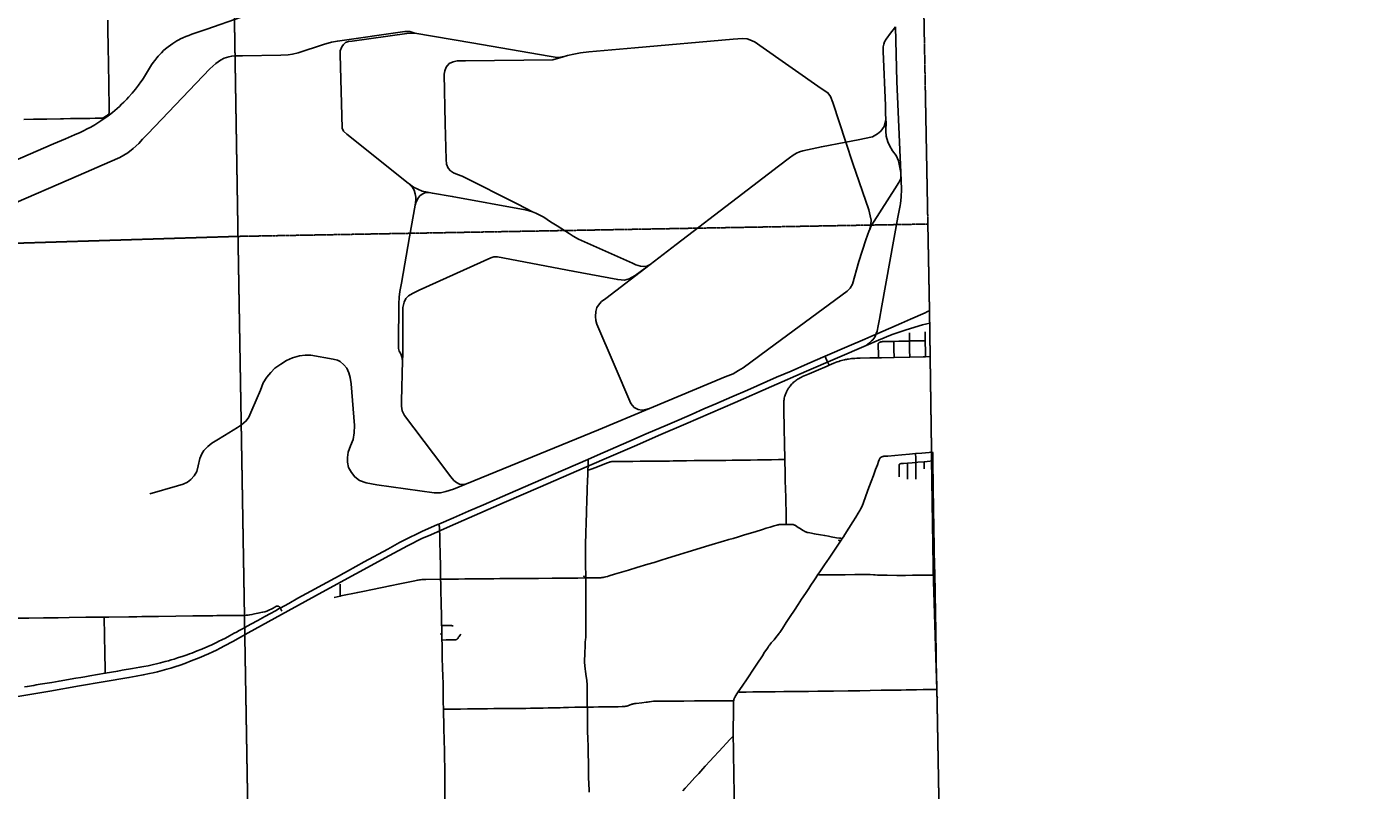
# Model space of a CAD drawing. Header units: feet. Extents: x 2113747 to 2516209, y 960708 to 1356798.
# Tile 84 of 92: x 2346170 to 2397738, y 1148475 to 1177717. Entities that reach past the tile are written whole.
import ezdxf

# ---------------------------------------------------------------- set-up
doc = ezdxf.new("R2010")
doc.units = ezdxf.units.FT
doc.header["$LTSCALE"] = 20
doc.header["$MEASUREMENT"] = 0
doc.linetypes.add('OhDOT_USTN3', pattern=[0.22, 0.165, -0.055])
doc.linetypes.add('rr2', pattern=[0])
for name, color, linetype in [('GM_X_Adjacent_County', 251, 'OhDOT_USTN3'), ('GM_X_County', 251, 'OhDOT_USTN3'), ('GM_X_County_Road', 3, 'Continuous'), ('GM_X_Rail_Line', 251, 'rr2'), ('GM_X_State_Location', 251, 'Continuous'), ('GM_X_State_Route', 1, 'Continuous'), ('GM_X_Township', 251, 'OhDOT_USTN3'), ('GM_X_Township_Road', 4, 'Continuous'), ('GM_X_Township_Subdivision', 4, 'Continuous'), ('GM_X_Unincorporated_Location', 2, 'Continuous')]:
    doc.layers.add(name, color=color, linetype=linetype)
doc.styles.add('Styledgn030', font='dgn030.shx')

msp = doc.modelspace()

# ---------------------------------------------------------------- linework, layer by layer
at = {"layer": 'GM_X_Adjacent_County', "flags": 128}
msp.add_lwpolyline([(2484046, 1279851), (2487984, 1279948), (2488245, 1279956), (2489951, 1280020), (2497406, 1280301), (2508226, 1280716), (2508400, 1280722), (2511362, 1280834), (2511402, 1278992), (2511651, 1267387), (2511802, 1260388), (2511853, 1258032), (2511912, 1255330), (2511951, 1253456), (2512010, 1250592), (2512101, 1246172), (2512230, 1239911), (2512292, 1236891), (2512353, 1234371), (2512465, 1230387), (2512571, 1226651), (2512594, 1225202), (2512630, 1223723), (2512651, 1222857), (2512655, 1222660), (2512653, 1222387), (2512690, 1221236), (2512712, 1220325), (2512903, 1212315), (2513077, 1204484), (2513180, 1199820), (2513219, 1198046), (2513416, 1189169), (2513462, 1187239), (2513501, 1185556), (2513514, 1184984), (2513530, 1184327), (2513546, 1183622), (2513555, 1183225), (2513567, 1182726), (2513578, 1182260), (2513588, 1181821), (2513593, 1181627), (2513617, 1180939), (2513628, 1180521), (2513670, 1179740), (2513676, 1179494), (2513699, 1179041), (2513739, 1174780), (2513796, 1172613), (2513885, 1169327), (2513930, 1167379), (2513942, 1166454), (2513947, 1166127), (2513953, 1165987), (2514002, 1164246), (2514041, 1162151), (2514063, 1161131), (2514138, 1157427), (2514238, 1151848), (2514283, 1149331), (2514318, 1147339), (2510324, 1147267), (2506689, 1147200), (2506258, 1147195), (2500522, 1147082), (2496768, 1147012), (2496130, 1147000), (2495470, 1146984), (2492871, 1146938), (2489784, 1146884), (2488775, 1146866), (2487813, 1146848), (2487526, 1146842), (2486294, 1146820), (2485346, 1146802), (2481592, 1146776), (2481240, 1146773), (2480562, 1146753), (2479591, 1146751), (2479217, 1146735), (2477862, 1146726), (2477431, 1146718), (2477075, 1146717), (2476719, 1146718), (2475598, 1146706), (2475461, 1146714), (2474029, 1146683), (2472669, 1146652), (2471852, 1146646), (2471569, 1146639), (2471535, 1146638), (2471501, 1146638), (2471224, 1146630), (2470854, 1146632), (2470658, 1146630), (2470516, 1146626), (2469250, 1146608), (2468903, 1146602), (2468501, 1146594), (2461815, 1146508), (2461446, 1146481), (2459610, 1146457), (2456023, 1146410), (2454902, 1146395), (2454737, 1146393), (2454401, 1146388), (2454115, 1146384), (2453860, 1146380), (2452179, 1146359), (2450952, 1146363), (2450451, 1146366), (2450051, 1146346), (2449776, 1146343), (2449101, 1146335), (2445581, 1146287), (2444666, 1146263), (2444274, 1146267), (2443037, 1146236), (2442911, 1146233), (2439879, 1146170), (2434890, 1146115), (2433884, 1146098), (2431940, 1146079), (2431501, 1146076), (2430211, 1146047), (2421201, 1145935), (2418971, 1145882), (2418652, 1145879), (2418494, 1145897), (2413179, 1145801), (2412897, 1145794), (2407758, 1145683), (2403523, 1145588), (2398484, 1145471), (2393911, 1145372), (2391157, 1145315), (2390674, 1145305), (2390179, 1145300), (2388382, 1145259), (2383055, 1145188), (2382496, 1145180), (2381158, 1145150), (2381034, 1152023), (2381026, 1152330), (2380892, 1156694), (2380878, 1157552), (2380824, 1161039), (2380824, 1161382), (2380771, 1165044), (2380746, 1166807), (2380682, 1170163), (2380463, 1181823), (2380419, 1184193), (2380412, 1186569), (2380359, 1187412), (2380181, 1194352), (2380179, 1195356), (2380022, 1202249), (2380003, 1203413), (2380014, 1209139), (2379833, 1216178), (2379742, 1219374), (2379735, 1219826), (2379690, 1223029), (2379605, 1226364), (2379498, 1231510), (2379428, 1236058), (2379404, 1237933), (2379296, 1246319), (2379253, 1249553), (2379228, 1251500), (2378972, 1263471), (2378866, 1269735), (2378873, 1270911), (2378754, 1276290), (2378707, 1279034), (2386863, 1279126), (2391602, 1279179), (2395356, 1279222), (2405728, 1279339), (2405824, 1279340), (2411190, 1279400), (2413131, 1279426), (2415745, 1279455), (2423663, 1279533), (2431554, 1279611), (2434345, 1279639), (2436880, 1279651), (2440308, 1279667), (2444698, 1279689), (2448154, 1279679), (2451685, 1279695), (2455533, 1279713), (2458209, 1279725), (2458287, 1279726), (2465937, 1279754), (2471340, 1279774), (2476122, 1279790), (2478782, 1279799), (2482992, 1279825), (2484046, 1279851)], dxfattribs=at)
at = {"layer": 'GM_X_County', "flags": 128}
msp.add_lwpolyline([(2353397, 1222451), (2356858, 1222526), (2358764, 1222568), (2364180, 1222723), (2365829, 1222755), (2369645, 1222836), (2372194, 1222881), (2374472, 1222924), (2379690, 1223029), (2379735, 1219826), (2379742, 1219374), (2379833, 1216178), (2380014, 1209139), (2380003, 1203413), (2380022, 1202249), (2380179, 1195356), (2380181, 1194352), (2380359, 1187412), (2380412, 1186569), (2380419, 1184193), (2380463, 1181823), (2380682, 1170163), (2380746, 1166807), (2380771, 1165044), (2380824, 1161382), (2380824, 1161039), (2380878, 1157552), (2380892, 1156694), (2381026, 1152330), (2381034, 1152023), (2381158, 1145150), (2381235, 1140057), (2381269, 1137568), (2381334, 1132856), (2381336, 1132676), (2381343, 1132210), (2381380, 1130882), (2381388, 1130504), (2381409, 1129491), (2381422, 1128859), (2381524, 1123853), (2381544, 1122872), (2381624, 1118858), (2381679, 1116097), (2382044, 1104151), (2382074, 1096083), (2382125, 1091787), (2380307, 1091766), (2379221, 1091753), (2378988, 1091751), (2374063, 1091696), (2368829, 1091637), (2365146, 1091594), (2364291, 1091584), (2363494, 1091575), (2360811, 1091544), (2360599, 1091542), (2358848, 1091522), (2355371, 1091477), (2352195, 1091435), (2348514, 1091386), (2345661, 1091348), (2342697, 1091308), (2341799, 1091296), (2335157, 1091206), (2333216, 1091180), (2331837, 1091161), (2328725, 1091118), (2328615, 1091117), (2326938, 1091094), (2326732, 1091091), (2324108, 1091056), (2318107, 1090974), (2313863, 1090917), (2307056, 1090903), (2301402, 1090840), (2299895, 1090831), (2299145, 1090827), (2298147, 1090820), (2294565, 1090800), (2294190, 1090795), (2291695, 1090779), (2287536, 1090733), (2283974, 1090692), (2281184, 1090660), (2280571, 1090646), (2279737, 1090638), (2276111, 1090564), (2275965, 1090561), (2275354, 1090544), (2275300, 1090545), (2274067, 1090515), (2274049, 1092053), (2274045, 1093010), (2274019, 1094549), (2274003, 1096382), (2273944, 1101977), (2273923, 1103969), (2273928, 1105260), (2273895, 1107881), (2273890, 1108659), (2273892, 1109492), (2273890, 1109708), (2273889, 1109866), (2273885, 1110318), (2273884, 1110420), (2273881, 1110748), (2273878, 1111173), (2273872, 1111794), (2273868, 1112294), (2273861, 1113069), (2273860, 1113281), (2273857, 1113575), (2273857, 1113636), (2273852, 1114201), (2273851, 1114281), (2273848, 1114656), (2273845, 1115019), (2273878, 1116829), (2273877, 1118817), (2273859, 1119170), (2273866, 1121327), (2273809, 1124393), (2273800, 1125028), (2273794, 1125938), (2273794, 1126045), (2273791, 1126395), (2273784, 1127599), (2273782, 1127896), (2273782, 1128013), (2273776, 1128908), (2273762, 1131307), (2273735, 1134958), (2273727, 1137672), (2273708, 1143906), (2273707, 1144117), (2273652, 1147706), (2273648, 1148193), (2273645, 1148717), (2273636, 1149823), (2273632, 1150488), (2273596, 1155295), (2273585, 1158808), (2273560, 1160546), (2273539, 1163372), (2273486, 1167056), (2273465, 1168621), (2273462, 1168895), (2273426, 1173044), (2273428, 1173104), (2273415, 1174720), (2273392, 1176176), (2273394, 1176620), (2273384, 1177023), (2273358, 1177776), (2273351, 1179125), (2273359, 1179654), (2273321, 1182083), (2273216, 1187364), (2273164, 1190519), (2273176, 1191453), (2273228, 1192712), (2273152, 1195400), (2273193, 1198453), (2273071, 1206556), (2272991, 1215563), (2272975, 1216501), (2272977, 1217406), (2272968, 1218487), (2272962, 1219225), (2272959, 1219527), (2272955, 1219996), (2272952, 1220381), (2272949, 1220734), (2272946, 1221095), (2272941, 1221646), (2274226, 1221624), (2276584, 1221584), (2279436, 1221567), (2287284, 1221586), (2287634, 1221587), (2288155, 1221588), (2289133, 1221589), (2291838, 1221592), (2294724, 1221588), (2295595, 1221591), (2298613, 1221605), (2299175, 1221609), (2303374, 1221676), (2308426, 1221766), (2313088, 1221841), (2315600, 1221874), (2319071, 1221920), (2326584, 1222061), (2327982, 1222076), (2333341, 1222133), (2335682, 1222157), (2338510, 1222201), (2341239, 1222245), (2343737, 1222286), (2344324, 1222288), (2349300, 1222361), (2350843, 1222395), (2353397, 1222451)], dxfattribs=at)
at = {"layer": 'GM_X_County_Road', "flags": 128}
for points in [[(2376897, 1164751), (2376874, 1164803), (2376815, 1164936), (2376776, 1165026), (2376749, 1165088), (2376745, 1165096)], [(2376897, 1164751), (2377085, 1164832), (2377211, 1164881), (2377269, 1164901), (2377329, 1164920), (2377371, 1164932), (2377423, 1164946), (2377483, 1164960), (2377526, 1164970), (2377563, 1164978), (2377600, 1164984), (2377640, 1164990), (2377705, 1165000), (2377754, 1165006), (2377820, 1165012), (2377890, 1165017), (2377958, 1165020), (2378089, 1165023), (2378455, 1165033), (2378791, 1165040)], [(2378791, 1165040), (2378904, 1165043), (2379381, 1165052), (2379388, 1165052)], [(2379388, 1165052), (2379988, 1165066)], [(2379988, 1165066), (2380507, 1165078), (2380586, 1165080)], [(2380586, 1165080), (2380771, 1165084)], [(2375202, 1161146), (2375199, 1161270), (2375191, 1161637), (2375185, 1161910), (2375181, 1162159), (2375176, 1162355), (2375172, 1162566), (2375168, 1162813), (2375164, 1162948), (2375161, 1163256), (2375162, 1163308), (2375166, 1163368), (2375169, 1163403), (2375173, 1163433), (2375178, 1163461), (2375184, 1163491), (2375196, 1163537), (2375206, 1163574), (2375217, 1163608), (2375229, 1163642), (2375242, 1163673), (2375253, 1163700), (2375267, 1163728), (2375281, 1163758), (2375292, 1163780), (2375306, 1163807), (2375319, 1163830), (2375331, 1163850), (2375348, 1163878), (2375365, 1163903), (2375384, 1163930), (2375402, 1163954), (2375428, 1163987), (2375461, 1164024), (2375491, 1164055), (2375526, 1164088), (2375558, 1164117), (2375595, 1164149), (2375626, 1164171), (2375659, 1164195), (2375688, 1164215), (2375723, 1164235), (2375747, 1164249), (2375771, 1164262), (2375811, 1164283), (2375846, 1164300), (2375882, 1164316), (2376134, 1164423), (2376398, 1164536), (2376824, 1164719), (2376848, 1164730)], [(2376848, 1164730), (2376897, 1164751)], [(2377400, 1158113), (2377445, 1158181), (2377498, 1158262), (2377810, 1158759), (2377920, 1158930), (2378012, 1159085), (2378075, 1159189), (2378101, 1159233), (2378125, 1159278), (2378144, 1159317), (2378162, 1159359), (2378282, 1159678), (2378389, 1159969), (2378449, 1160131), (2378510, 1160297), (2378596, 1160531), (2378679, 1160752), (2378747, 1160939), (2378795, 1161070), (2378817, 1161127), (2378824, 1161144), (2378830, 1161158), (2378835, 1161169), (2378844, 1161186), (2378857, 1161201), (2378869, 1161212), (2378881, 1161223), (2378897, 1161234), (2378915, 1161244), (2378930, 1161249), (2378951, 1161255), (2378975, 1161260), (2379001, 1161263), (2379152, 1161275), (2379415, 1161297), (2379690, 1161321), (2379977, 1161346), (2380214, 1161366)], [(2380214, 1161366), (2380226, 1161367), (2380453, 1161389), (2380728, 1161415), (2380779, 1161418), (2380818, 1161421), (2380845, 1161422), (2380866, 1161423)], [(2375258, 1158656), (2375258, 1158666), (2375256, 1158800), (2375254, 1158957), (2375251, 1159216), (2375245, 1159442), (2375238, 1159698), (2375230, 1160010), (2375222, 1160341), (2375211, 1160735), (2375205, 1160998), (2375202, 1161146)], [(2362016, 1156550), (2362013, 1156716), (2362007, 1157019), (2361994, 1157567), (2361994, 1157655), (2361989, 1157865), (2361983, 1158200), (2361975, 1158442), (2361969, 1158567), (2361967, 1158588), (2361964, 1158611), (2361955, 1158644), (2361947, 1158665)], [(2367575, 1156602), (2367982, 1156604), (2368109, 1156607), (2368150, 1156610), (2368194, 1156614), (2368239, 1156621), (2368288, 1156631), (2368340, 1156644), (2368405, 1156662), (2368470, 1156681), (2368681, 1156744), (2369221, 1156906), (2369536, 1156999), (2369953, 1157125), (2370199, 1157198), (2370466, 1157279), (2370710, 1157355), (2371165, 1157495), (2371504, 1157598), (2372298, 1157840), (2372898, 1158022), (2372985, 1158049), (2373059, 1158071), (2373221, 1158119), (2373430, 1158181), (2373663, 1158249), (2374072, 1158375), (2374353, 1158460), (2374493, 1158504), (2374646, 1158551), (2374796, 1158598), (2374903, 1158631), (2374931, 1158638), (2374959, 1158644), (2374987, 1158649), (2375022, 1158652), (2375039, 1158653), (2375058, 1158653), (2375258, 1158656)], [(2375258, 1158656), (2375275, 1158657), (2375418, 1158657), (2375448, 1158657), (2375474, 1158656), (2375500, 1158652), (2375525, 1158646), (2375547, 1158639), (2375565, 1158631), (2375587, 1158620), (2375609, 1158608), (2375715, 1158542), (2375786, 1158495), (2375874, 1158439), (2375928, 1158408), (2375966, 1158388), (2375995, 1158373), (2376012, 1158365), (2376034, 1158358), (2376063, 1158349), (2376091, 1158342), (2376228, 1158316), (2376330, 1158298), (2376566, 1158256), (2376731, 1158226), (2376872, 1158203), (2376982, 1158183), (2377186, 1158146), (2377295, 1158129), (2377346, 1158121), (2377400, 1158113)], [(2376473, 1156739), (2376539, 1156841), (2376619, 1156954), (2376728, 1157107), (2376900, 1157359), (2377003, 1157514), (2377310, 1157968), (2377359, 1158045), (2377400, 1158113)], [(2373418, 1152237), (2373482, 1152332), (2373596, 1152497), (2373737, 1152702), (2373809, 1152816), (2373979, 1153073), (2374131, 1153303), (2374343, 1153622), (2374430, 1153756), (2374510, 1153876), (2374538, 1153916), (2374559, 1153947), (2374596, 1154000), (2374621, 1154032), (2374652, 1154073), (2374683, 1154111), (2374721, 1154155), (2374791, 1154238), (2374860, 1154320), (2374965, 1154455), (2374988, 1154485), (2375011, 1154519), (2375110, 1154669), (2375255, 1154893), (2375405, 1155120), (2375570, 1155367), (2375713, 1155586), (2375848, 1155785), (2375992, 1156003), (2376123, 1156204), (2376204, 1156327), (2376312, 1156492), (2376394, 1156613), (2376473, 1156739)], [(2359035, 1156085), (2359411, 1156161), (2360082, 1156301), (2360452, 1156377), (2361030, 1156497), (2361126, 1156517), (2361158, 1156522), (2361207, 1156530), (2361248, 1156535), (2361300, 1156540), (2361351, 1156542), (2361447, 1156545), (2362016, 1156550)], [(2362016, 1156550), (2362115, 1156551), (2362330, 1156555), (2362707, 1156562), (2362944, 1156566), (2363419, 1156570), (2363698, 1156572), (2364060, 1156574), (2364286, 1156576), (2364852, 1156577), (2365266, 1156582), (2365534, 1156583), (2365761, 1156585), (2366285, 1156590), (2366512, 1156592), (2366725, 1156594), (2367273, 1156598), (2367535, 1156602), (2367575, 1156602)], [(2362057, 1154785), (2362051, 1154936), (2362046, 1155257), (2362040, 1155526), (2362034, 1155769), (2362030, 1155994), (2362022, 1156385), (2362016, 1156550)], [(2357935, 1155860), (2358059, 1155885), (2358166, 1155906)], [(2358166, 1155906), (2358192, 1155912), (2358841, 1156046), (2359035, 1156085)], [(2349130, 1155102), (2349189, 1155102), (2349304, 1155102), (2350078, 1155113), (2350383, 1155119), (2350570, 1155120), (2351216, 1155127), (2351870, 1155140), (2352524, 1155149), (2352884, 1155152), (2353293, 1155157), (2353451, 1155158), (2353667, 1155159), (2353804, 1155159), (2353968, 1155162), (2354427, 1155166), (2354504, 1155167)], [(2354504, 1155167), (2354515, 1155168), (2354567, 1155171), (2354604, 1155173), (2354642, 1155178), (2354701, 1155186), (2354788, 1155202), (2354887, 1155222), (2355016, 1155249), (2355198, 1155289), (2355278, 1155308), (2355325, 1155321), (2355365, 1155335), (2355408, 1155352), (2355468, 1155378), (2355529, 1155409), (2355578, 1155435), (2355661, 1155482), (2355705, 1155505), (2355729, 1155516), (2355749, 1155523), (2355762, 1155525), (2355783, 1155525), (2355796, 1155523), (2355809, 1155519), (2355822, 1155512), (2355836, 1155502), (2355846, 1155493), (2355854, 1155482), (2355869, 1155456), (2355874, 1155448)], [(2355874, 1155448), (2355882, 1155433), (2355936, 1155330)], [(2343310, 1155039), (2343510, 1155040), (2343664, 1155041), (2343867, 1155043), (2344829, 1155053), (2345390, 1155059), (2345518, 1155061), (2345649, 1155061), (2346237, 1155066), (2346811, 1155071), (2347365, 1155079), (2347789, 1155083), (2348425, 1155094), (2349130, 1155102)], [(2349171, 1152950), (2349169, 1153012), (2349166, 1153121), (2349162, 1153334), (2349159, 1153481), (2349154, 1153730), (2349150, 1153967), (2349146, 1154141), (2349139, 1154570), (2349133, 1154918), (2349131, 1155062), (2349130, 1155102)], [(2362066, 1154225), (2362062, 1154529), (2362058, 1154754), (2362057, 1154785)], [(2362128, 1151572), (2362124, 1151657), (2362121, 1151777), (2362118, 1151900), (2362117, 1152080), (2362114, 1152323), (2362109, 1152549), (2362100, 1152847), (2362091, 1153148), (2362085, 1153282), (2362083, 1153416), (2362078, 1153643), (2362075, 1153800), (2362073, 1153937), (2362071, 1154083), (2362066, 1154225)], [(2373244, 1151894), (2373250, 1151924), (2373254, 1151946), (2373262, 1151973), (2373268, 1151986), (2373275, 1152005), (2373283, 1152023), (2373295, 1152046), (2373304, 1152062), (2373330, 1152104), (2373369, 1152164), (2373418, 1152237)], [(2362174, 1149355), (2362167, 1149683), (2362162, 1149899), (2362150, 1150466), (2362145, 1150768), (2362144, 1151011), (2362133, 1151434), (2362128, 1151572)], [(2373229, 1150534), (2373229, 1150663), (2373227, 1150909), (2373229, 1151024), (2373231, 1151221), (2373233, 1151404), (2373236, 1151670), (2373238, 1151815), (2373240, 1151849), (2373242, 1151878), (2373244, 1151894)], [(2371291, 1148448), (2371389, 1148554), (2371553, 1148732), (2371758, 1148955), (2371903, 1149115), (2372058, 1149284), (2372153, 1149388), (2372339, 1149595), (2372466, 1149732), (2372686, 1149966), (2372814, 1150103), (2372979, 1150280), (2373089, 1150397), (2373172, 1150490), (2373182, 1150500), (2373195, 1150514), (2373205, 1150521), (2373215, 1150527), (2373229, 1150534)], [(2373363, 1144975), (2373363, 1144983), (2373361, 1145041), (2373356, 1145217), (2373349, 1145441), (2373340, 1145671), (2373336, 1145791), (2373332, 1145914), (2373328, 1146076), (2373314, 1146469), (2373304, 1146740), (2373296, 1147029), (2373286, 1147388), (2373279, 1147601), (2373274, 1147814), (2373267, 1148126), (2373259, 1148503), (2373253, 1148900), (2373247, 1149334), (2373241, 1149616), (2373232, 1150197), (2373230, 1150400), (2373229, 1150534)], [(2362229, 1144770), (2362229, 1144788), (2362229, 1144868), (2362223, 1145193), (2362218, 1145476), (2362211, 1145974), (2362206, 1146411), (2362204, 1146690), (2362201, 1147021), (2362199, 1147444), (2362197, 1147681), (2362193, 1147953), (2362185, 1148324), (2362181, 1148613), (2362178, 1148928), (2362174, 1149322), (2362174, 1149355)]]:
    msp.add_lwpolyline(points, dxfattribs=at)
at = {"layer": 'GM_X_Rail_Line', "flags": 128}
for points in [[(2337528, 1168975), (2337679, 1169065), (2337811, 1169141), (2337899, 1169189), (2338002, 1169243), (2338107, 1169294), (2338233, 1169353), (2338614, 1169521), (2338995, 1169684), (2339485, 1169896), (2340679, 1170415), (2341128, 1170609), (2341626, 1170824), (2342369, 1171147), (2343451, 1171616), (2345930, 1172690), (2347189, 1173234), (2347647, 1173434), (2347994, 1173583), (2348205, 1173676), (2348341, 1173740), (2348479, 1173809), (2348612, 1173881), (2348769, 1173971), (2348882, 1174041), (2349007, 1174120), (2349128, 1174203), (2349229, 1174276), (2349333, 1174354), (2349443, 1174440), (2349535, 1174516), (2349621, 1174591), (2349710, 1174671), (2349795, 1174751), (2349877, 1174830), (2349994, 1174950), (2350063, 1175024), (2350204, 1175184), (2350325, 1175330), (2350446, 1175488), (2350533, 1175609), (2350581, 1175678), (2350633, 1175756), (2350749, 1175941), (2350946, 1176261), (2351012, 1176358), (2351072, 1176436), (2351140, 1176527), (2351195, 1176593), (2351258, 1176663), (2351323, 1176727), (2351405, 1176807), (2351478, 1176874), (2351576, 1176954), (2351669, 1177022), (2351753, 1177081), (2351831, 1177131), (2351911, 1177178), (2351989, 1177222), (2352057, 1177256), (2352146, 1177299), (2352258, 1177347), (2352370, 1177390), (2352490, 1177434), (2353066, 1177632), (2354375, 1178084), (2354944, 1178280), (2355336, 1178411), (2355454, 1178448), (2355597, 1178488), (2355706, 1178516), (2355834, 1178547), (2355963, 1178574), (2356097, 1178599), (2356237, 1178621), (2356559, 1178665), (2358411, 1178919), (2359671, 1179092), (2361317, 1179318), (2362297, 1179452), (2363148, 1179571), (2364297, 1179727), (2365883, 1179942), (2366497, 1180024), (2367115, 1180110), (2368208, 1180255), (2368314, 1180266), (2368402, 1180276), (2368511, 1180286), (2368626, 1180294), (2368736, 1180299), (2368842, 1180302), (2368951, 1180303), (2369120, 1180301), (2369482, 1180290), (2369537, 1180289), (2369663, 1180296), (2369729, 1180296), (2370110, 1180284), (2371955, 1180226), (2373234, 1180186), (2374704, 1180141), (2375960, 1180101), (2377359, 1180059), (2378171, 1180033)], [(2361025, 1177481), (2360842, 1177539), (2360799, 1177543), (2360647, 1177536), (2358067, 1177171), (2357842, 1177126), (2357528, 1177038), (2356560, 1176720), (2356340, 1176670), (2356173, 1176642), (2355894, 1176633), (2354424, 1176608), (2354151, 1176605), (2354019, 1176598), (2353904, 1176570), (2353731, 1176520), (2353591, 1176445), (2353403, 1176311), (2353175, 1176108), (2350802, 1173618), (2350599, 1173410), (2350454, 1173251), (2350242, 1173059), (2350034, 1172893), (2349726, 1172710), (2349350, 1172553), (2348143, 1172027), (2345376, 1170825), (2341966, 1169333), (2341796, 1169254), (2341719, 1169176), (2341643, 1169055), (2341607, 1168975), (2341585, 1168872), (2341563, 1168721), (2341556, 1168439), (2341527, 1168336), (2341496, 1168216), (2341446, 1168123), (2341386, 1168040), (2341298, 1167957), (2341147, 1167882), (2337637, 1166176), (2336984, 1165846), (2336868, 1165800), (2336680, 1165745)], [(2360773, 1171733), (2358424, 1173612), (2358303, 1173718), (2358241, 1173832), (2358168, 1176658), (2358171, 1176794), (2358230, 1176948), (2358297, 1177049), (2358379, 1177116), (2358485, 1177158), (2358624, 1177175), (2360724, 1177466), (2361025, 1177481)], [(2366711, 1176574), (2366671, 1176565), (2366548, 1176548), (2366406, 1176557), (2366179, 1176593), (2363207, 1177107), (2361025, 1177481)], [(2379077, 1174146), (2379057, 1174443), (2379056, 1174705), (2378970, 1176780), (2378972, 1176948), (2378994, 1177058), (2379023, 1177139), (2379082, 1177248), (2379248, 1177476), (2379348, 1177611), (2379448, 1177717)], [(2379653, 1172143), (2379495, 1175631), (2379448, 1177717)], [(2377541, 1173302), (2377041, 1174825), (2376957, 1175045), (2376854, 1175194), (2376601, 1175355), (2374247, 1177003), (2374062, 1177133), (2373922, 1177202), (2373755, 1177266), (2373583, 1177275), (2373220, 1177253), (2369458, 1176913), (2367691, 1176762), (2367376, 1176718), (2367116, 1176670), (2366877, 1176616), (2366711, 1176574)], [(2365539, 1170636), (2364969, 1170924), (2362841, 1171999), (2362669, 1172064), (2362511, 1172131), (2362399, 1172202), (2362310, 1172307), (2362249, 1172453), (2362235, 1172640), (2362192, 1174015), (2362158, 1175903), (2362181, 1176037), (2362231, 1176179), (2362350, 1176314), (2362492, 1176379), (2362656, 1176411), (2362975, 1176415), (2366317, 1176459), (2366711, 1176574)], [(2379077, 1174146), (2379003, 1173904), (2378877, 1173717), (2378750, 1173615), (2378556, 1173510), (2378013, 1173392), (2377541, 1173302)], [(2379653, 1172143), (2379559, 1172586), (2379466, 1172787), (2379326, 1172974), (2379219, 1173176), (2379148, 1173319), (2379091, 1173530), (2379072, 1173726), (2379080, 1174092), (2379077, 1174146)], [(2377541, 1173302), (2376602, 1173123), (2375887, 1172970), (2375764, 1172927), (2375649, 1172877), (2375522, 1172802), (2375381, 1172700), (2374960, 1172375), (2373379, 1171168), (2371045, 1169374), (2370045, 1168609)], [(2378441, 1169932), (2378494, 1170144), (2378513, 1170313), (2378478, 1170474), (2378418, 1170711), (2377811, 1172481), (2377541, 1173302)], [(2379653, 1172143), (2379642, 1171909), (2379573, 1171751), (2379414, 1171508), (2378627, 1170273), (2378516, 1170092), (2378441, 1169932)], [(2379639, 1170947), (2379659, 1171189), (2379675, 1171504), (2379653, 1172143)], [(2360773, 1171733), (2360934, 1171562), (2360998, 1171455), (2361046, 1171325), (2361071, 1171193), (2361069, 1171079), (2361047, 1170887)], [(2361583, 1171369), (2361511, 1171384), (2361307, 1171428), (2361139, 1171494), (2360978, 1171579), (2360812, 1171702), (2360773, 1171733)], [(2361047, 1170887), (2361063, 1170973), (2361144, 1171143), (2361224, 1171238), (2361309, 1171314), (2361408, 1171358), (2361472, 1171371), (2361583, 1171369)], [(2365539, 1170636), (2365408, 1170671), (2365251, 1170709), (2362463, 1171223), (2361705, 1171346), (2361583, 1171369)], [(2360560, 1164940), (2360535, 1165071), (2360490, 1165192), (2360433, 1165293), (2360404, 1165394), (2360399, 1165585), (2360420, 1167106), (2360429, 1167361), (2360452, 1167583), (2360514, 1167897), (2360826, 1169673), (2361047, 1170887)], [(2370045, 1168609), (2369918, 1168553), (2369794, 1168537), (2369672, 1168543), (2369502, 1168597), (2369363, 1168661), (2367299, 1169583), (2367089, 1169698), (2366937, 1169801), (2366481, 1170101), (2366221, 1170254), (2365966, 1170427), (2365660, 1170574), (2365539, 1170636)], [(2378917, 1167031), (2379535, 1170431), (2379618, 1170877), (2379639, 1170947)], [(2378441, 1169932), (2378434, 1169917), (2378300, 1169564), (2378044, 1168728), (2377791, 1167865), (2377709, 1167710), (2377589, 1167588), (2374837, 1165564), (2373606, 1164649), (2373428, 1164547), (2373220, 1164427), (2372923, 1164308), (2370015, 1163090)], [(2360560, 1164940), (2360565, 1165156), (2360575, 1166971), (2360615, 1167169), (2360683, 1167306), (2360788, 1167413), (2360939, 1167506), (2361202, 1167636), (2363938, 1168872), (2364058, 1168912), (2364193, 1168913), (2367084, 1168363), (2368805, 1168035), (2369067, 1168010), (2369238, 1168067), (2369468, 1168196), (2370045, 1168609)], [(2370045, 1168609), (2368341, 1167308), (2368179, 1167190), (2368102, 1167112), (2368007, 1166966), (2367967, 1166817), (2367950, 1166627), (2367961, 1166471), (2368007, 1166333), (2368665, 1164787), (2369301, 1163287), (2369434, 1163132), (2369583, 1163059), (2369725, 1163035), (2369829, 1163039), (2370015, 1163090)], [(2378319, 1165515), (2378445, 1165613), (2378483, 1165646), (2378525, 1165683), (2378573, 1165731), (2378616, 1165780), (2378647, 1165826), (2378674, 1165888), (2378704, 1165965), (2378735, 1166055), (2378751, 1166119), (2378766, 1166203), (2378826, 1166518), (2378917, 1167031)], [(2378319, 1165515), (2378795, 1165720), (2379007, 1165807), (2379189, 1165880), (2379356, 1165941), (2379548, 1166009), (2379812, 1166095)], [(2379812, 1166095), (2380188, 1166214), (2380475, 1166300), (2380646, 1166342), (2380752, 1166368)], [(2329903, 1149979), (2330502, 1150028), (2332029, 1150170), (2333367, 1150292), (2333717, 1150327), (2334003, 1150357), (2334423, 1150409), (2335849, 1150585), (2337327, 1150769), (2338827, 1150956), (2340135, 1151117), (2340441, 1151156), (2340712, 1151196), (2341025, 1151243), (2341359, 1151307), (2343118, 1151604), (2345280, 1151969), (2347053, 1152269), (2348189, 1152468), (2349095, 1152623), (2350077, 1152788), (2350349, 1152834), (2350629, 1152887), (2350861, 1152938), (2351007, 1152971), (2351171, 1153011), (2351352, 1153058), (2351532, 1153107), (2351677, 1153152), (2351836, 1153198), (2352038, 1153266), (2352219, 1153331), (2352467, 1153421), (2352667, 1153501), (2352835, 1153570), (2352972, 1153630), (2353127, 1153700), (2353286, 1153771), (2353426, 1153840), (2353573, 1153913), (2353737, 1154000), (2354063, 1154174), (2354647, 1154495), (2355923, 1155198), (2357480, 1156053), (2360059, 1157466), (2360750, 1157837), (2360926, 1157926), (2361150, 1158035), (2361304, 1158108), (2361637, 1158258), (2362266, 1158538), (2362912, 1158819), (2364454, 1159492), (2365848, 1160096), (2367520, 1160823), (2368282, 1161152), (2369532, 1161696), (2370365, 1162057), (2371406, 1162508), (2373300, 1163330), (2374689, 1163934), (2376039, 1164520), (2378319, 1165515)], [(2363008, 1160206), (2362947, 1160181), (2362507, 1160007), (2362220, 1159911), (2362009, 1159861), (2361772, 1159868), (2359570, 1160177), (2359169, 1160252), (2358906, 1160340), (2358728, 1160472), (2358609, 1160639), (2358490, 1160832), (2358444, 1161037), (2358452, 1161219), (2358477, 1161428), (2358570, 1161663), (2358664, 1161910), (2358710, 1162164), (2358716, 1162446), (2358586, 1164045), (2358550, 1164280), (2358507, 1164468), (2358421, 1164643), (2358309, 1164768), (2358167, 1164892), (2358067, 1164946), (2357895, 1164991), (2357044, 1165139), (2356824, 1165143), (2356610, 1165114), (2356344, 1165039), (2356114, 1164935), (2355894, 1164795), (2355672, 1164640), (2355512, 1164481), (2355363, 1164292), (2355216, 1164083), (2355113, 1163804), (2354785, 1163033), (2354668, 1162760), (2354570, 1162618), (2354393, 1162476), (2354231, 1162372), (2353743, 1162064), (2353439, 1161886), (2353256, 1161770), (2353096, 1161641), (2352946, 1161481), (2352865, 1161356), (2352791, 1161180), (2352732, 1160900), (2352676, 1160677), (2352579, 1160510), (2352452, 1160371), (2352321, 1160272), (2352149, 1160199), (2351944, 1160135), (2350882, 1159820)], [(2363008, 1160206), (2362865, 1160182), (2362745, 1160199), (2362623, 1160257), (2362524, 1160336), (2362414, 1160474), (2361740, 1161356), (2360636, 1162827), (2360550, 1163002), (2360514, 1163179), (2360525, 1163373), (2360560, 1164940)], [(2370015, 1163090), (2368063, 1162272), (2363008, 1160206)]]:
    msp.add_lwpolyline(points, dxfattribs=at)
at = {"layer": 'GM_X_State_Route', "flags": 128}
for points in [[(2376745, 1165096), (2376844, 1165139), (2377584, 1165461), (2378272, 1165757), (2378504, 1165857), (2378765, 1165973), (2379668, 1166365), (2380012, 1166513), (2380585, 1166767), (2380671, 1166806), (2380745, 1166842)], [(2367654, 1161145), (2368024, 1161307), (2369233, 1161833), (2369896, 1162121), (2370706, 1162473), (2371154, 1162667), (2371651, 1162883), (2372100, 1163078), (2372557, 1163277), (2373171, 1163544), (2373771, 1163803), (2374890, 1164290), (2375444, 1164532), (2376074, 1164803), (2376745, 1165096)], [(2356198, 1155627), (2356551, 1155822), (2357052, 1156096), (2357489, 1156337), (2358131, 1156690), (2358191, 1156723), (2358447, 1156863), (2359085, 1157214), (2359992, 1157712), (2360448, 1157959), (2360829, 1158156), (2361095, 1158286), (2361297, 1158381), (2361904, 1158647), (2361947, 1158665), (2362509, 1158910), (2363084, 1159160), (2363657, 1159410), (2364595, 1159817), (2365559, 1160234), (2366239, 1160531), (2366711, 1160736), (2367269, 1160976), (2367654, 1161145)], [(2367574, 1156687), (2367574, 1156707), (2367570, 1157068), (2367564, 1157448), (2367562, 1157751), (2367564, 1157910), (2367576, 1158303), (2367582, 1158426), (2367591, 1158631), (2367599, 1158831), (2367603, 1158992), (2367608, 1159205), (2367612, 1159326), (2367616, 1159406), (2367621, 1159535), (2367636, 1159977), (2367650, 1160357), (2367656, 1160527), (2367658, 1160628), (2367661, 1160697), (2367662, 1160724), (2367669, 1160914), (2367669, 1161036), (2367668, 1161064), (2367666, 1161095), (2367661, 1161124), (2367654, 1161145)], [(2367714, 1148393), (2367708, 1148491), (2367703, 1148566), (2367701, 1148624), (2367692, 1148753), (2367689, 1148808), (2367687, 1148871), (2367686, 1148989), (2367686, 1149073), (2367686, 1149191), (2367684, 1149276), (2367684, 1149325), (2367682, 1149458), (2367679, 1149557), (2367668, 1149824), (2367668, 1149897), (2367669, 1150112), (2367669, 1150226), (2367662, 1150376), (2367655, 1150511), (2367647, 1150656), (2367645, 1150771), (2367645, 1150914), (2367645, 1151118), (2367648, 1151237), (2367648, 1151379), (2367648, 1151410), (2367646, 1151451), (2367642, 1151551), (2367638, 1151655), (2367635, 1151721), (2367630, 1151879), (2367630, 1152052), (2367631, 1152337), (2367629, 1152424), (2367626, 1152501), (2367613, 1152678), (2367581, 1152921), (2367564, 1153035), (2367556, 1153104), (2367541, 1153254), (2367534, 1153358), (2367533, 1153390), (2367533, 1153521), (2367536, 1153600), (2367540, 1153721), (2367544, 1153813), (2367550, 1153917), (2367554, 1154034), (2367561, 1154126), (2367573, 1154252), (2367576, 1154302), (2367579, 1154355), (2367583, 1154518), (2367585, 1154679), (2367586, 1154800), (2367584, 1154938), (2367582, 1155138), (2367581, 1155266), (2367581, 1155604), (2367580, 1155939), (2367577, 1156352), (2367575, 1156602), (2367574, 1156687)], [(2346080, 1152425), (2346191, 1152444), (2346349, 1152471), (2346436, 1152486), (2346527, 1152502), (2346679, 1152528), (2347119, 1152603), (2347400, 1152652), (2348041, 1152759), (2348238, 1152792), (2348387, 1152817), (2348581, 1152850), (2349171, 1152950), (2349648, 1153034), (2349820, 1153064), (2350209, 1153129), (2350496, 1153179), (2350644, 1153206), (2350818, 1153241), (2350972, 1153275), (2351186, 1153325), (2351285, 1153349), (2351466, 1153397), (2351590, 1153430), (2351700, 1153462), (2351807, 1153494), (2351939, 1153536), (2352160, 1153609), (2352312, 1153662), (2352392, 1153691), (2352488, 1153726), (2352696, 1153806), (2352833, 1153861), (2352876, 1153879), (2353006, 1153934), (2353051, 1153953), (2353126, 1153986), (2353228, 1154032), (2353329, 1154079), (2353453, 1154139), (2353527, 1154175), (2353638, 1154230), (2353773, 1154299), (2353929, 1154382), (2354114, 1154483), (2354200, 1154530), (2354301, 1154585), (2354502, 1154696), (2354512, 1154702), (2354750, 1154832), (2355021, 1154978), (2355279, 1155122), (2355504, 1155245), (2355690, 1155348), (2355835, 1155426), (2355874, 1155448), (2356198, 1155627)]]:
    msp.add_lwpolyline(points, dxfattribs=at)
at = {"layer": 'GM_X_Township', "flags": 128}
for points in [[(2353908, 1195164), (2354856, 1195134), (2357548, 1195159), (2357966, 1195170), (2359057, 1195164), (2365880, 1195226), (2366875, 1195235), (2372692, 1195272), (2374836, 1195272), (2375116, 1195276), (2376656, 1195310), (2380179, 1195356), (2380181, 1194352), (2380359, 1187412), (2380375, 1186529), (2380419, 1184193), (2380463, 1181823), (2380682, 1170163), (2354256, 1169691), (2354064, 1181403), (2354040, 1184708), (2354011, 1187062), (2353946, 1190014), (2353908, 1195164)], [(2328175, 1195267), (2330756, 1195208), (2336454, 1195161), (2338450, 1195157), (2340041, 1195153), (2340985, 1195138), (2344005, 1195134), (2347306, 1195156), (2353908, 1195164), (2353946, 1190014), (2354011, 1187062), (2354040, 1184708), (2354064, 1181403), (2354256, 1169691), (2337592, 1169175), (2337502, 1169179), (2337094, 1169168), (2336806, 1169161), (2333725, 1169121), (2332930, 1169098), (2328408, 1168989), (2328407, 1169148), (2328360, 1174455), (2328256, 1182375), (2328244, 1184236), (2328270, 1188810), (2328208, 1193015), (2328175, 1195267)], [(2354256, 1169691), (2380682, 1170163), (2380746, 1166807), (2380771, 1165044), (2380824, 1161382), (2380824, 1161039), (2380878, 1157552), (2380892, 1156694), (2381026, 1152330), (2381034, 1152023), (2381158, 1145150), (2376850, 1145035), (2373298, 1144968), (2373026, 1144962), (2367687, 1144872), (2362464, 1144745), (2362173, 1144744), (2358256, 1144669), (2357109, 1144633), (2354684, 1144590), (2354511, 1154716), (2354504, 1155150), (2354256, 1169691)], [(2328408, 1168989), (2332930, 1169098), (2333725, 1169121), (2336806, 1169161), (2337094, 1169168), (2337502, 1169179), (2337592, 1169175), (2354256, 1169691), (2354504, 1155150), (2354511, 1154716), (2354684, 1144590), (2341636, 1144534), (2338848, 1144450), (2338701, 1144446), (2331534, 1144358), (2329035, 1144313), (2328741, 1144307), (2328572, 1144328), (2328569, 1144728), (2328525, 1151478), (2328502, 1154821), (2328460, 1159751), (2328447, 1160090), (2328408, 1168989)]]:
    msp.add_lwpolyline(points, dxfattribs=at)
at = {"layer": 'GM_X_Township_Road', "flags": 128}
for points in [[(2349314, 1174408), (2349318, 1174420), (2349320, 1174432), (2349321, 1174444), (2349322, 1174497), (2349322, 1174527), (2349321, 1174579), (2349321, 1174632), (2349317, 1174815), (2349317, 1174894), (2349314, 1175009), (2349313, 1175091), (2349312, 1175212), (2349311, 1175379), (2349309, 1175540), (2349305, 1175805), (2349303, 1175854), (2349299, 1175962), (2349294, 1176208), (2349289, 1176470), (2349285, 1176775), (2349282, 1176883), (2349279, 1177064), (2349277, 1177195), (2349275, 1177356), (2349269, 1177582), (2349267, 1177693), (2349263, 1177969)], [(2346055, 1174175), (2346423, 1174179), (2346721, 1174183), (2346932, 1174188), (2347450, 1174196), (2347568, 1174198), (2347843, 1174203), (2348266, 1174209), (2348430, 1174210), (2348528, 1174211), (2348584, 1174212), (2348789, 1174216), (2348920, 1174215), (2349032, 1174217), (2349043, 1174218), (2349052, 1174219), (2349069, 1174223), (2349085, 1174229), (2349106, 1174239), (2349134, 1174257), (2349214, 1174309), (2349251, 1174336), (2349277, 1174358), (2349286, 1174368), (2349294, 1174377), (2349303, 1174389), (2349310, 1174398), (2349314, 1174408)], [(2380873, 1161086), (2380873, 1161129), (2380867, 1161392), (2380866, 1161423)], [(2367662, 1160724), (2367675, 1160729), (2367782, 1160769), (2367959, 1160838), (2368181, 1160926), (2368407, 1161016), (2368486, 1161042), (2368514, 1161050), (2368531, 1161055), (2368550, 1161058), (2368565, 1161060), (2368587, 1161061), (2368664, 1161063), (2368761, 1161065), (2368895, 1161063), (2369174, 1161068), (2369383, 1161071), (2369662, 1161077), (2369910, 1161079), (2370009, 1161079), (2370262, 1161078), (2370483, 1161077), (2370790, 1161083), (2370930, 1161085), (2371109, 1161088), (2371439, 1161093), (2371724, 1161097), (2372324, 1161099), (2372665, 1161103), (2372938, 1161107), (2373188, 1161111), (2373521, 1161116), (2373885, 1161122), (2374158, 1161125), (2374696, 1161134), (2374955, 1161139), (2375192, 1161146), (2375202, 1161146)], [(2380930, 1157588), (2380930, 1157598), (2380923, 1158039), (2380917, 1158259), (2380910, 1158634), (2380901, 1159113), (2380896, 1159343), (2380895, 1159536), (2380889, 1159770), (2380882, 1160015), (2380880, 1160499), (2380878, 1160685), (2380873, 1161086)], [(2380946, 1156713), (2380930, 1157588)], [(2376473, 1156739), (2376488, 1156730), (2376500, 1156726), (2376516, 1156723), (2376545, 1156722), (2376884, 1156724), (2377116, 1156727), (2377369, 1156727), (2377519, 1156728), (2377880, 1156731), (2378123, 1156733), (2378285, 1156735), (2378378, 1156735), (2378410, 1156735), (2378441, 1156734), (2378467, 1156733), (2378603, 1156722), (2378662, 1156718), (2378747, 1156713), (2378785, 1156711), (2378828, 1156708), (2378857, 1156707), (2378884, 1156707), (2378992, 1156706), (2379122, 1156705), (2379492, 1156702), (2379821, 1156702), (2380098, 1156704), (2380526, 1156708), (2380678, 1156708), (2380856, 1156711), (2380939, 1156713), (2380946, 1156713)], [(2381026, 1152330), (2381025, 1152406), (2381014, 1152901), (2381005, 1153370), (2381003, 1153447), (2381001, 1153666), (2380996, 1153936), (2380990, 1154299), (2380988, 1154447), (2380982, 1154771), (2380976, 1155078), (2380970, 1155443), (2380964, 1155826), (2380956, 1156171), (2380947, 1156664), (2380946, 1156713)], [(2358166, 1155906), (2358165, 1155922), (2358165, 1155958), (2358165, 1156023), (2358167, 1156184), (2358174, 1156370)], [(2373418, 1152237), (2373430, 1152235), (2373465, 1152231), (2373485, 1152228), (2373512, 1152226), (2373611, 1152227), (2373728, 1152229), (2373984, 1152233), (2374188, 1152235), (2374418, 1152239), (2374569, 1152240), (2374834, 1152243), (2375166, 1152246), (2375399, 1152248), (2375579, 1152250), (2375885, 1152255), (2376111, 1152258), (2376472, 1152261), (2376866, 1152266), (2377066, 1152269), (2377627, 1152276), (2377834, 1152278), (2378080, 1152283), (2378467, 1152289), (2378900, 1152298), (2379044, 1152299), (2379350, 1152304), (2379655, 1152309), (2379855, 1152313), (2380019, 1152312), (2380245, 1152319), (2380504, 1152323), (2380937, 1152329), (2381023, 1152330), (2381026, 1152330)], [(2381056, 1152005), (2381048, 1152016), (2381042, 1152026), (2381036, 1152038), (2381033, 1152052), (2381030, 1152074), (2381029, 1152098), (2381026, 1152330)], [(2362128, 1151572), (2362143, 1151572), (2362436, 1151576), (2362784, 1151580), (2363049, 1151584), (2363443, 1151588), (2363810, 1151592), (2364053, 1151595), (2364187, 1151595), (2364458, 1151597), (2364778, 1151600), (2365109, 1151605), (2365288, 1151606), (2365457, 1151608), (2365695, 1151612), (2365940, 1151616), (2366134, 1151621), (2366260, 1151624), (2366487, 1151629), (2366591, 1151632), (2366726, 1151636), (2366910, 1151640), (2367161, 1151647), (2367360, 1151653), (2367455, 1151655), (2367554, 1151657), (2367633, 1151655), (2367638, 1151655)], [(2367638, 1151655), (2367718, 1151654), (2367875, 1151657), (2368062, 1151661), (2368353, 1151664), (2368668, 1151667), (2368822, 1151670), (2368976, 1151673), (2369031, 1151676), (2369057, 1151678), (2369078, 1151680), (2369108, 1151684), (2369124, 1151686), (2369140, 1151690), (2369155, 1151694), (2369165, 1151696), (2369173, 1151699), (2369186, 1151703), (2369199, 1151708), (2369219, 1151716), (2369320, 1151755), (2369341, 1151762), (2369357, 1151767), (2369374, 1151771), (2369391, 1151775), (2369410, 1151779), (2369428, 1151783), (2369448, 1151786), (2369479, 1151791), (2369508, 1151795), (2369730, 1151820), (2369889, 1151840), (2369946, 1151847), (2369994, 1151853), (2370023, 1151857), (2370168, 1151881), (2370188, 1151884), (2370213, 1151885), (2370245, 1151885), (2370341, 1151884), (2370518, 1151882), (2370705, 1151881), (2370829, 1151881), (2371111, 1151884), (2371334, 1151885), (2371743, 1151890), (2372402, 1151899), (2372635, 1151899), (2372871, 1151897), (2373028, 1151898), (2373198, 1151896), (2373223, 1151895), (2373244, 1151894)]]:
    msp.add_lwpolyline(points, dxfattribs=at)
at = {"layer": 'GM_X_Township_Subdivision', "flags": 128}
for points in [[(2379980, 1165794), (2379978, 1165895), (2379978, 1165997)], [(2380582, 1165694), (2380581, 1165750), (2380579, 1165857), (2380578, 1165959), (2380577, 1166039)], [(2378791, 1165040), (2378791, 1165051), (2378789, 1165209), (2378782, 1165477), (2378780, 1165555), (2378780, 1165565), (2378781, 1165573), (2378783, 1165581), (2378786, 1165591), (2378790, 1165598), (2378794, 1165604)], [(2378794, 1165604), (2378800, 1165611), (2378808, 1165618), (2378818, 1165625), (2378831, 1165630), (2378845, 1165636), (2378856, 1165639), (2378875, 1165645), (2378894, 1165649), (2378917, 1165654), (2378942, 1165657), (2378965, 1165659), (2378991, 1165660), (2379034, 1165662), (2379282, 1165667), (2379376, 1165669)], [(2379376, 1165669), (2379569, 1165675), (2379982, 1165681)], [(2379378, 1165611), (2379377, 1165664), (2379376, 1165669)], [(2379388, 1165052), (2379388, 1165134), (2379385, 1165280), (2379383, 1165417), (2379381, 1165541), (2379378, 1165611)], [(2379982, 1165681), (2379980, 1165794)], [(2379982, 1165681), (2379989, 1165682), (2380176, 1165685), (2380401, 1165691), (2380575, 1165693), (2380582, 1165694)], [(2379988, 1165066), (2379988, 1165072), (2379985, 1165321), (2379984, 1165438), (2379982, 1165556), (2379982, 1165676), (2379982, 1165681)], [(2380586, 1165080), (2380587, 1165085), (2380586, 1165220), (2380586, 1165388), (2380584, 1165551), (2380582, 1165694)], [(2380222, 1161028), (2380221, 1161075), (2380218, 1161203), (2380214, 1161360), (2380214, 1161366)], [(2379589, 1160477), (2379589, 1160487), (2379587, 1160562), (2379584, 1160673), (2379582, 1160785), (2379580, 1160916), (2379581, 1160928), (2379583, 1160939), (2379587, 1160949), (2379591, 1160958), (2379597, 1160965), (2379607, 1160972)], [(2379607, 1160972), (2379615, 1160976), (2379622, 1160979), (2379634, 1160981), (2379647, 1160983), (2379662, 1160985), (2379755, 1160991), (2379898, 1161003)], [(2379898, 1161003), (2380082, 1161016), (2380222, 1161028)], [(2379907, 1160392), (2379906, 1160476), (2379906, 1160577), (2379902, 1160714), (2379901, 1160893), (2379898, 1161003)], [(2380222, 1161028), (2380304, 1161035), (2380539, 1161056)], [(2380227, 1160383), (2380227, 1160526), (2380227, 1160687), (2380224, 1160944), (2380222, 1161028)], [(2380539, 1161056), (2380654, 1161067), (2380867, 1161086), (2380873, 1161086)], [(2380545, 1160788), (2380543, 1160873), (2380541, 1160966), (2380540, 1161043), (2380539, 1161056)], [(2362057, 1154785), (2362066, 1154785), (2362167, 1154787), (2362243, 1154785), (2362351, 1154780), (2362439, 1154776), (2362460, 1154774), (2362494, 1154770)], [(2362066, 1154225), (2362229, 1154226), (2362468, 1154227), (2362575, 1154226), (2362586, 1154227), (2362595, 1154229), (2362607, 1154233), (2362618, 1154238), (2362628, 1154244), (2362640, 1154252), (2362651, 1154262), (2362661, 1154273), (2362671, 1154286), (2362685, 1154304), (2362702, 1154330), (2362724, 1154363), (2362749, 1154398), (2362788, 1154447)]]:
    msp.add_lwpolyline(points, dxfattribs=at)
at = {"layer": 'GM_X_Unincorporated_Location'}
for p in [(2377282, 1158044), (2367508, 1156668), (2362035, 1154457)]:
    msp.add_point(p, dxfattribs=at)

# ---------------------------------------------------------------- texts
at = {"layer": 'GM_X_State_Location', "char_height": 1, "attachment_point": 7, "rotation": 0, "line_spacing_factor": 0.8, "style": 'Styledgn030'}
for s, insert in [('{\\Fdgn000|c0;\\C256;5}', (2376770, 1164983)), ('{\\Fdgn000|c0;\\C256;225}', (2367257, 1158964)), ('{\\Fdgn000|c0;\\C256;5}', (2356824, 1155862))]:
    msp.add_mtext(s, dxfattribs=dict(at, insert=insert))
at = {"layer": 'GM_X_State_Location', "char_height": 1, "attachment_point": 5, "line_spacing_factor": 0.8, "style": 'Styledgn030'}
for s, insert in [('{\\Fdgn000|c0;\\C256;s}', (2376921, 1165057)), ('{\\Fdgn000|c0;\\C256;r}', (2376921, 1165057)), ('{\\Fdgn000|c0;\\C256;s}', (2367610, 1159037)), ('{\\Fdgn000|c0;\\C256;r}', (2367610, 1159037)), ('{\\Fdgn000|c0;\\C256;s}', (2356975, 1155935)), ('{\\Fdgn000|c0;\\C256;r}', (2356975, 1155935))]:
    msp.add_mtext(s, dxfattribs=dict(at, insert=insert))

doc.saveas('drawing.dxf')
